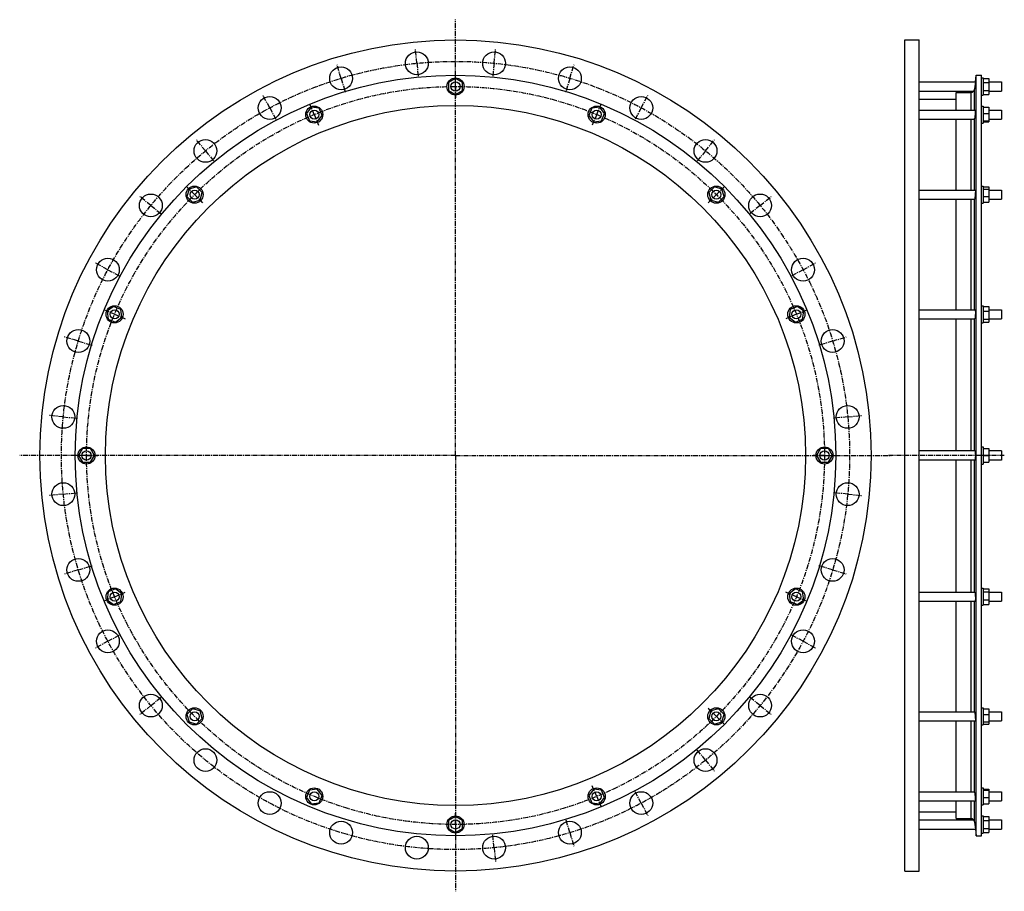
# Model space of a CAD drawing. Header units: millimetres. Extents: x -1405 to 318, y -595 to 931.
import ezdxf

# ---------------------------------------------------------------- set-up
doc = ezdxf.new("R2010")
doc.units = ezdxf.units.MM
doc.header["$LTSCALE"] = 23.1
doc.linetypes.add('CENTER', pattern=[0.6, 0.375, -0.075, 0.075, -0.075])
doc.layers.get('0').update_dxf_attribs({"linetype": 'CONTINUOUS'})
for name, color, linetype in [('AXES', 7, 'CONTINUOUS'), ('DEFAULT_1', 7, 'CENTER'), ('ROUNDS', 7, 'CONTINUOUS')]:
    doc.layers.add(name, color=color, linetype=linetype)

msp = doc.modelspace()

# ---------------------------------------------------------------- linework, layer by layer
at = {"color": 7, "linetype": 'Continuous'}
for p, q in [((144.5, -559.4), (144.5, 895.6)), ((144.5, 895.6), (169.5, 895.6)), ((169.5, -559.4), (169.5, 895.6)), ((-642.4, 827.9), (-654.4, 821)), ((-630.4, 821), (-642.4, 827.9)), ((269, -497.7), (269, 833.8)), ((269, 833.8), (278.5, 833.8)), ((278.5, -497.7), (278.5, 833.8)), ((278.5, 829.1), (281.5, 829.1)), ((281.5, 829.1), (281.5, 799.1)), ((281.5, 827.9), (291.5, 827.9)), ((291.5, 827.9), (291.5, 800.2)), ((-654.4, 821), (-654.4, 807.1)), ((-630.4, 807.1), (-630.4, 821)), ((281.5, 821), (291.5, 821)), ((-654.4, 807.1), (-642.4, 800.2)), ((-642.4, 800.2), (-630.4, 807.1)), ((234, 772.9), (234, 803.6)), ((278.5, 799.1), (281.5, 799.1)), ((281.5, 807.1), (291.5, 807.1)), ((281.5, 800.2), (291.5, 800.2)), ((-895, 777.7), (-903.4, 766.7)), ((-881.2, 775.9), (-895, 777.7)), ((-875.9, 763.1), (-881.2, 775.9)), ((-403.7, 775.9), (-409, 763.1)), ((-389.9, 777.7), (-403.7, 775.9)), ((-381.5, 766.7), (-389.9, 777.7)), ((169.5, 791.9), (234, 791.9)), ((278.5, 779.9), (281.5, 779.9)), ((281.5, 779.9), (281.5, 749.9)), ((281.5, 777.7), (291.5, 777.7)), ((291.5, 777.7), (291.5, 752.1)), ((-903.4, 766.7), (-898.1, 753.9)), ((-884.4, 752.1), (-875.9, 763.1)), ((-409, 763.1), (-400.5, 752.1)), ((-386.8, 753.9), (-381.5, 766.7)), ((281.5, 766.7), (291.5, 766.7)), ((-898.1, 753.9), (-884.4, 752.1)), ((-400.5, 752.1), (-386.8, 753.9)), ((234, 632.8), (234, 756.9)), ((278.5, 749.9), (281.5, 749.9)), ((281.5, 753.9), (291.5, 753.9)), ((281.5, 752.1), (291.5, 752.1)), ((-1095.6, 638.2), (-1109, 634.6)), ((-1085.9, 628.4), (-1095.6, 638.2)), ((-189.2, 638.2), (-199, 628.4)), ((-175.9, 634.6), (-189.2, 638.2)), ((278.5, 639.8), (281.5, 639.8)), ((281.5, 639.8), (281.5, 609.8)), ((281.5, 638.2), (291.5, 638.2)), ((291.5, 638.2), (291.5, 611.5)), ((-1109, 634.6), (-1112.6, 621.3)), ((-1112.6, 621.3), (-1102.8, 611.5)), ((-1089.4, 615), (-1085.9, 628.4)), ((-199, 628.4), (-195.5, 615)), ((-182.1, 611.5), (-172.3, 621.3)), ((-172.3, 621.3), (-175.9, 634.6)), ((281.5, 634.6), (291.5, 634.6)), ((281.5, 621.3), (291.5, 621.3)), ((-1102.8, 611.5), (-1089.4, 615)), ((-195.5, 615), (-182.1, 611.5)), ((234, 423.3), (234, 616.8)), ((278.5, 609.8), (281.5, 609.8)), ((281.5, 611.5), (291.5, 611.5)), ((-1241.1, 429), (-1252.1, 420.6)), ((-1252.1, 420.6), (-1250.3, 406.8)), ((-1228.3, 423.7), (-1241.1, 429)), ((-1226.5, 410), (-1228.3, 423.7)), ((-56.6, 423.7), (-58.4, 410)), ((-43.8, 429), (-56.6, 423.7)), ((-32.8, 420.6), (-43.8, 429)), ((-34.6, 406.8), (-32.8, 420.6)), ((278.5, 430.3), (281.5, 430.3)), ((281.5, 430.3), (281.5, 400.3)), ((281.5, 429), (291.5, 429)), ((281.5, 420.6), (291.5, 420.6)), ((291.5, 429), (291.5, 401.5)), ((-1250.3, 406.8), (-1237.5, 401.5)), ((-1237.5, 401.5), (-1226.5, 410)), ((-58.4, 410), (-47.4, 401.5)), ((-47.4, 401.5), (-34.6, 406.8)), ((234, 176.1), (234, 407.3)), ((278.5, 400.3), (281.5, 400.3)), ((281.5, 406.8), (291.5, 406.8)), ((281.5, 401.5), (291.5, 401.5)), ((-1295.4, 180.1), (-1302.3, 168.1)), ((-1281.5, 180.1), (-1295.4, 180.1)), ((-1274.6, 168.1), (-1281.5, 180.1)), ((-3.4, 180.1), (-10.3, 168.1)), ((10.5, 180.1), (-3.4, 180.1)), ((17.4, 168.1), (10.5, 180.1)), ((278.5, 183.1), (281.5, 183.1)), ((281.5, 183.1), (281.5, 153.1)), ((281.5, 180.1), (291.5, 180.1)), ((291.5, 180.1), (291.5, 156.1)), ((313.5, 176.1), (291.5, 176.1)), ((-1302.3, 168.1), (-1295.4, 156.1)), ((-1295.4, 156.1), (-1281.5, 156.1)), ((-1281.5, 156.1), (-1274.6, 168.1)), ((-10.3, 168.1), (-3.4, 156.1)), ((-3.4, 156.1), (10.5, 156.1)), ((10.5, 156.1), (17.4, 168.1)), ((234, -71.2), (234, 160.1)), ((281.5, 168.1), (291.5, 168.1)), ((281.5, 156.1), (291.5, 156.1)), ((313.5, 160.1), (291.5, 160.1)), ((278.5, 153.1), (281.5, 153.1)), ((-1237.5, -65.4), (-1250.3, -70.7)), ((-1226.5, -73.9), (-1237.5, -65.4)), ((-47.4, -65.4), (-58.4, -73.9)), ((-34.6, -70.7), (-47.4, -65.4)), ((278.5, -64.2), (281.5, -64.2)), ((281.5, -64.2), (281.5, -94.2)), ((281.5, -65.4), (291.5, -65.4)), ((291.5, -65.4), (291.5, -92.9)), ((-1250.3, -70.7), (-1252.1, -84.5)), ((-1252.1, -84.5), (-1241.1, -92.9)), ((-1228.3, -87.6), (-1226.5, -73.9)), ((-58.4, -73.9), (-56.6, -87.6)), ((-43.8, -92.9), (-32.8, -84.5)), ((-32.8, -84.5), (-34.6, -70.7)), ((281.5, -70.7), (291.5, -70.7)), ((281.5, -84.5), (291.5, -84.5)), ((-1241.1, -92.9), (-1228.3, -87.6)), ((-56.6, -87.6), (-43.8, -92.9)), ((234, -280.7), (234, -87.2)), ((278.5, -94.2), (281.5, -94.2)), ((281.5, -92.9), (291.5, -92.9)), ((-1102.8, -275.4), (-1112.6, -285.2)), ((-1089.4, -278.9), (-1102.8, -275.4)), ((-182.1, -275.4), (-195.5, -278.9)), ((-172.3, -285.2), (-182.1, -275.4)), ((278.5, -273.7), (281.5, -273.7)), ((281.5, -273.7), (281.5, -303.7)), ((281.5, -275.4), (291.5, -275.4)), ((291.5, -275.4), (291.5, -302.1)), ((-1112.6, -285.2), (-1109, -298.5)), ((-1095.6, -302.1), (-1085.9, -292.3)), ((-1085.9, -292.3), (-1089.4, -278.9)), ((-195.5, -278.9), (-199, -292.3)), ((-199, -292.3), (-189.2, -302.1)), ((-175.9, -298.5), (-172.3, -285.2)), ((281.5, -285.2), (291.5, -285.2)), ((-1109, -298.5), (-1095.6, -302.1)), ((-189.2, -302.1), (-175.9, -298.5)), ((234, -420.8), (234, -296.7)), ((278.5, -303.7), (281.5, -303.7)), ((281.5, -298.5), (291.5, -298.5)), ((281.5, -302.1), (291.5, -302.1)), ((-898.1, -417.8), (-903.4, -430.6)), ((-903.4, -430.6), (-895, -441.6)), ((-884.4, -416), (-898.1, -417.8)), ((-875.9, -427), (-884.4, -416)), ((-881.2, -439.8), (-875.9, -427)), ((-400.5, -416), (-409, -427)), ((-409, -427), (-403.7, -439.8)), ((-386.8, -417.8), (-400.5, -416)), ((-389.9, -441.6), (-381.5, -430.6)), ((-381.5, -430.6), (-386.8, -417.8)), ((278.5, -413.8), (281.5, -413.8)), ((281.5, -413.8), (281.5, -443.8)), ((281.5, -416), (291.5, -416)), ((281.5, -417.8), (291.5, -417.8)), ((281.5, -430.6), (291.5, -430.6)), ((291.5, -416), (291.5, -441.6)), ((-895, -441.6), (-881.2, -439.8)), ((-403.7, -439.8), (-389.9, -441.6)), ((234, -467.5), (234, -436.8)), ((278.5, -443.8), (281.5, -443.8)), ((281.5, -441.6), (291.5, -441.6)), ((-642.4, -464.1), (-654.4, -471)), ((-630.4, -471), (-642.4, -464.1)), ((169.5, -455.8), (234, -455.8)), ((278.5, -462.9), (281.5, -462.9)), ((281.5, -462.9), (281.5, -492.9)), ((281.5, -464.1), (291.5, -464.1)), ((291.5, -464.1), (291.5, -491.8)), ((-654.4, -471), (-654.4, -484.9)), ((-630.4, -484.9), (-630.4, -471)), ((281.5, -471), (291.5, -471)), ((-654.4, -484.9), (-642.4, -491.8)), ((-642.4, -491.8), (-630.4, -484.9)), ((269, -497.7), (278.5, -497.7)), ((278.5, -492.9), (281.5, -492.9)), ((281.5, -484.9), (291.5, -484.9)), ((281.5, -491.8), (291.5, -491.8)), ((144.5, -559.4), (169.5, -559.4))]:
    msp.add_line(p, q, dxfattribs=at)
for centre, radius in [((-642.4, 168.1), 727.5), ((-642.4, 168.1), 665.8), ((-642.4, 814.1), 15), ((-642.4, 168.1), 612.8), ((-889.7, 764.9), 15), ((-395.2, 764.9), 15), ((-1099.2, 624.8), 15), ((-185.7, 624.8), 15), ((-1239.3, 415.3), 15), ((-45.6, 415.3), 15), ((-1288.4, 168.1), 15), ((3.6, 168.1), 15), ((-1239.3, -79.2), 15), ((-45.6, -79.2), 15), ((-1099.2, -288.7), 15), ((-185.7, -288.7), 15), ((-889.7, -428.8), 15), ((-395.2, -428.8), 15), ((-642.4, -477.9), 15)]:
    msp.add_circle(centre, radius, dxfattribs=at)
at = {"layer": 'AXES', "color": 7, "linetype": 'CENTER'}
for p, q in [((-642.4, 168.1), (-642.4, 931.1)), ((-710.1, 854.7), (-712.5, 879.6)), ((-574.8, 854.7), (-572.4, 879.6)), ((-842.7, 828.3), (-850, 852.3)), ((-710.1, 854.7), (-707.6, 829.9)), ((-574.8, 854.7), (-577.3, 829.9)), ((-442.1, 828.3), (-434.9, 852.3)), ((-842.7, 828.3), (-835.5, 804.4)), ((-442.1, 828.3), (-449.4, 804.4)), ((-967.7, 776.6), (-979.5, 798.6)), ((-317.2, 776.6), (-305.4, 798.6)), ((-967.7, 776.6), (-955.9, 754.5)), ((-317.2, 776.6), (-329, 754.5)), ((-1080.2, 701.4), (-1096, 720.8)), ((-204.7, 701.4), (-188.9, 720.8)), ((-1080.2, 701.4), (-1064.3, 682.1)), ((-204.7, 701.4), (-220.6, 682.1)), ((-1175.8, 605.8), (-1195.1, 621.6)), ((-109.1, 605.8), (-89.7, 621.6)), ((-1175.8, 605.8), (-1156.5, 589.9)), ((-109.1, 605.8), (-128.4, 589.9)), ((-1251, 493.3), (-1273, 505.1)), ((-33.9, 493.3), (-11.9, 505.1)), ((-1251, 493.3), (-1228.9, 481.5)), ((-33.9, 493.3), (-56, 481.5)), ((-1302.7, 368.4), (-1326.7, 375.6)), ((-1302.7, 368.4), (-1278.8, 361.1)), ((17.8, 368.4), (-6.1, 361.1)), ((17.8, 368.4), (41.8, 375.6)), ((-1329.1, 235.7), (-1354, 238.1)), ((-1329.1, 235.7), (-1304.2, 233.2)), ((44.2, 235.7), (19.4, 233.2)), ((44.2, 235.7), (69.1, 238.1)), ((-642.4, 168.1), (-1405.4, 168.1)), ((-642.4, 168.1), (-642.4, -594.9)), ((-642.4, 168.1), (120.6, 168.1)), ((318.5, 168.1), (114.3, 168.1)), ((-1329.1, 100.4), (-1354, 98)), ((-1329.1, 100.4), (-1304.2, 102.9)), ((44.2, 100.4), (19.4, 102.9)), ((44.2, 100.4), (69.1, 98)), ((-1302.7, -32.2), (-1326.7, -39.5)), ((-1302.7, -32.2), (-1278.8, -25)), ((17.8, -32.2), (-6.1, -25)), ((17.8, -32.2), (41.8, -39.5)), ((-1251, -157.2), (-1228.9, -145.4)), ((-33.9, -157.2), (-56, -145.4)), ((-1251, -157.2), (-1273, -169)), ((-33.9, -157.2), (-11.9, -169)), ((-1175.8, -269.7), (-1156.5, -253.8)), ((-109.1, -269.7), (-128.4, -253.8)), ((-1175.8, -269.7), (-1195.1, -285.5)), ((-109.1, -269.7), (-89.7, -285.5)), ((-204.7, -365.3), (-220.6, -346)), ((-204.7, -365.3), (-188.9, -384.6)), ((-317.2, -440.5), (-329, -418.4)), ((-317.2, -440.5), (-305.4, -462.5)), ((-442.1, -492.2), (-449.4, -468.3)), ((-574.8, -518.6), (-577.3, -493.7)), ((-442.1, -492.2), (-434.9, -516.2)), ((-574.8, -518.6), (-572.4, -543.5))]:
    msp.add_line(p, q, dxfattribs=at)
at = {"layer": 'AXES', "color": 7, "linetype": 'Continuous'}
for p, q in [((267.8, 822.1), (269, 833.8)), ((169.5, 822.1), (267.8, 822.1)), ((267.1, 815.5), (266.5, 809.5)), ((266.9, 812.7), (266.8, 812)), ((267.8, 822.1), (267, 814.1)), ((291.5, 822.1), (313.5, 822.1)), ((313.5, 822.1), (313.5, 806.1)), ((169.5, 806.1), (265.1, 806.1)), ((291.5, 806.1), (313.5, 806.1)), ((169.5, 772.9), (267.7, 772.9)), ((291.5, 772.9), (313.5, 772.9)), ((313.5, 772.9), (313.5, 756.9)), ((169.5, 756.9), (265.5, 756.9)), ((291.5, 756.9), (313.5, 756.9)), ((169.5, 632.8), (267.6, 632.8)), ((291.5, 632.8), (313.5, 632.8)), ((313.5, 632.8), (313.5, 616.8)), ((169.5, 616.8), (266.3, 616.8)), ((291.5, 616.8), (313.5, 616.8)), ((169.5, 423.3), (267.3, 423.3)), ((291.5, 423.3), (313.5, 423.3)), ((313.5, 423.3), (313.5, 407.3)), ((169.5, 407.3), (266.7, 407.3)), ((291.5, 407.3), (313.5, 407.3)), ((267, 176.1), (169.5, 176.1)), ((313.5, 176.1), (313.5, 160.1)), ((267, 160.1), (169.5, 160.1)), ((169.5, -71.2), (266.7, -71.2)), ((291.5, -71.2), (313.5, -71.2)), ((313.5, -71.2), (313.5, -87.2)), ((169.5, -87.2), (267.3, -87.2)), ((291.5, -87.2), (313.5, -87.2)), ((169.5, -280.7), (266.3, -280.7)), ((291.5, -280.7), (313.5, -280.7)), ((313.5, -280.7), (313.5, -296.7)), ((169.5, -296.7), (267.6, -296.7)), ((291.5, -296.7), (313.5, -296.7)), ((169.5, -420.8), (265.5, -420.8)), ((291.5, -420.8), (313.5, -420.8)), ((313.5, -420.8), (313.5, -436.8)), ((169.5, -436.8), (267.7, -436.8)), ((291.5, -436.8), (313.5, -436.8)), ((169.5, -469.9), (265.1, -469.9)), ((266.5, -473.4), (266.7, -475.2)), ((266.5, -473.4), (267.1, -478.7)), ((267, -477.9), (267.8, -485.9)), ((267.4, -482.2), (267.5, -482.8)), ((291.5, -469.9), (313.5, -469.9)), ((313.5, -469.9), (313.5, -485.9)), ((169.5, -485.9), (267.8, -485.9)), ((267.8, -485.9), (269, -497.7)), ((291.5, -485.9), (313.5, -485.9))]:
    msp.add_line(p, q, dxfattribs=at)
at = {"layer": 'AXES', "color": 9, "linetype": 'Continuous'}
for p, q in [((266.5, 772.9), (266.5, 809.5)), ((266.5, 632.8), (266.5, 758.1)), ((266.5, 423.3), (266.5, 617)), ((266.5, 176.1), (266.5, 407.3)), ((266.5, -71.2), (266.5, 160.1)), ((266.5, -280.9), (266.5, -87.2)), ((266.5, -422), (266.5, -296.7)), ((266.5, -473.4), (266.5, -436.8))]:
    msp.add_line(p, q, dxfattribs=at)
at = {"layer": 'AXES', "color": 7, "linetype": 'Continuous'}
for centre, radius in [((-710.1, 854.7), 20), ((-574.8, 854.7), 20), ((-842.7, 828.3), 20), ((-442.1, 828.3), 20), ((-642.4, 814.1), 8), ((-967.7, 776.6), 20), ((-317.2, 776.6), 20), ((-889.7, 764.9), 8), ((-395.2, 764.9), 8), ((-1080.2, 701.4), 20), ((-204.7, 701.4), 20), ((-1175.8, 605.8), 20), ((-1099.2, 624.8), 8), ((-185.7, 624.8), 8), ((-109.1, 605.8), 20), ((-1251, 493.3), 20), ((-33.9, 493.3), 20), ((-1239.3, 415.3), 8), ((-45.6, 415.3), 8), ((-1302.7, 368.4), 20), ((17.8, 368.4), 20), ((-1329.1, 235.7), 20), ((44.2, 235.7), 20), ((-1288.4, 168.1), 8), ((3.6, 168.1), 8), ((-1329.1, 100.4), 20), ((44.2, 100.4), 20), ((-1302.7, -32.2), 20), ((17.8, -32.2), 20), ((-1239.3, -79.2), 8), ((-45.6, -79.2), 8), ((-1251, -157.2), 20), ((-33.9, -157.2), 20), ((-1175.8, -269.7), 20), ((-109.1, -269.7), 20), ((-1099.2, -288.7), 8), ((-185.7, -288.7), 8), ((-1080.2, -365.3), 20), ((-204.7, -365.3), 20), ((-967.7, -440.5), 20), ((-889.7, -428.8), 8), ((-395.2, -428.8), 8), ((-317.2, -440.5), 20), ((-842.7, -492.2), 20), ((-642.4, -477.9), 8), ((-442.1, -492.2), 20), ((-710.1, -518.6), 20), ((-574.8, -518.6), 20)]:
    msp.add_circle(centre, radius, dxfattribs=at)
at = {"layer": 'AXES', "color": 7, "linetype": 'CENTER'}
msp.add_circle((-642.4, 168.1), 690, dxfattribs=at)
at = {"layer": 'AXES', "color": 7, "linetype": 'Continuous'}
for centre, radius, start, end in [((260.2, 810.1), 6.36, 270.3581, 320.1645), ((260.3, 810.1), 6.25, 319.7985, 354.2533), ((260.2, -474), 6.36, 39.8355, 89.6419), ((260.3, -474), 6.25, 5.7467, 40.2015)]:
    msp.add_arc(centre, radius, start, end, dxfattribs=at)
for points, knots in [([(267, 761.8), (266.9, 761.1), (266.8, 759.9), (266.6, 758.7), (266.5, 758.1)], [0, 0, 0, 0, 0.56382, 1, 1, 1, 1]), ([(267.7, 772.9), (267.7, 772.9), (267.7, 772.9), (267.8, 772.8), (267.8, 772.8), (267.8, 772.7), (267.8, 772.6), (267.8, 772.3), (267.8, 771.9), (267.8, 771.4), (267.7, 770.8), (267.7, 770.1), (267.7, 769.3), (267.6, 768.4), (267.5, 767.2), (267.4, 765.6), (267.2, 763.7), (267.1, 762.4), (267, 761.8)], [0, 0, 0, 0, 0.002061, 0.00389, 0.006344, 0.013198, 0.02268, 0.049468, 0.086394, 0.132923, 0.188355, 0.251845, 0.322426, 0.399024, 0.480476, 0.652978, 0.829637, 1, 1, 1, 1]), ([(265.5, 756.9), (265.6, 756.9), (265.9, 757), (266.2, 757.2), (266.4, 757.6), (266.5, 757.9), (266.5, 758.1)], [0, 0, 0, 0, 0.178996, 0.398361, 0.668279, 1, 1, 1, 1]), ([(267.6, 632.8), (267.6, 632.8), (267.6, 632.8), (267.6, 632.8), (267.6, 632.7), (267.7, 632.6), (267.7, 632.5), (267.7, 632.3), (267.7, 632.1), (267.8, 631.8), (267.8, 631.4), (267.8, 630.7), (267.8, 629.9), (267.8, 628.9), (267.7, 627.9), (267.7, 626.8), (267.6, 625.2), (267.5, 623.3), (267.2, 621.2), (267.1, 619.8), (267, 619.2)], [0, 0, 0, 0, 0.003293, 0.005685, 0.00873, 0.016939, 0.028082, 0.04217, 0.059163, 0.078989, 0.101554, 0.15442, 0.216651, 0.286905, 0.363655, 0.445226, 0.529844, 0.700871, 0.862127, 1, 1, 1, 1]), ([(266.3, 616.8), (266.4, 616.8), (266.5, 616.9), (266.5, 616.9), (266.5, 617)], [0, 0, 0, 0, 0.505316, 1, 1, 1, 1]), ([(267, 619.2), (267, 618.9), (266.9, 618.4), (266.8, 617.8), (266.7, 617.4), (266.6, 617.1), (266.6, 617), (266.5, 617)], [0, 0, 0, 0, 0.353657, 0.642002, 0.858753, 0.938934, 1, 1, 1, 1]), ([(267.3, 423.3), (267.3, 423.3), (267.3, 423.3), (267.4, 423.2), (267.4, 423.2), (267.4, 423.1), (267.5, 423), (267.5, 422.8), (267.6, 422.5), (267.6, 422.2), (267.7, 421.9), (267.7, 421.3), (267.8, 420.4), (267.8, 419.3), (267.8, 418.1), (267.8, 416.3), (267.7, 414.1), (267.6, 412), (267.4, 410.4), (267.3, 409.4), (267.2, 408.6), (267.1, 408.1), (267, 407.9)], [0, 0, 0, 0, 0.002067, 0.004496, 0.007546, 0.011347, 0.021418, 0.034923, 0.05187, 0.072189, 0.095765, 0.122444, 0.184358, 0.25618, 0.335822, 0.420939, 0.597442, 0.765048, 0.839361, 0.904444, 0.958474, 1, 1, 1, 1]), ([(267, 407.9), (267, 407.8), (266.9, 407.7), (266.9, 407.5), (266.8, 407.4), (266.8, 407.4), (266.8, 407.3), (266.7, 407.3), (266.7, 407.3)], [0, 0, 0, 0, 0.391678, 0.550368, 0.684363, 0.794208, 0.881209, 1, 1, 1, 1]), ([(267, 176.1), (267, 176.1), (267, 176), (267.1, 176), (267.1, 176), (267.2, 175.9), (267.2, 175.7), (267.3, 175.4), (267.4, 175.1), (267.4, 174.7), (267.5, 174.2), (267.6, 173.5), (267.7, 172.5), (267.7, 171.1), (267.8, 169.6), (267.8, 168.1), (267.8, 166.5), (267.7, 165), (267.7, 163.7), (267.6, 162.6), (267.5, 161.9), (267.4, 161.4), (267.4, 161), (267.3, 160.7), (267.2, 160.4), (267.2, 160.2), (267.1, 160.1), (267.1, 160.1), (267, 160.1), (267, 160.1), (267, 160.1)], [0, 0, 0, 0, 0.002479, 0.005462, 0.009252, 0.013997, 0.026577, 0.043404, 0.064436, 0.089536, 0.118504, 0.151087, 0.225891, 0.311183, 0.403735, 0.5, 0.596265, 0.688818, 0.77411, 0.848913, 0.881497, 0.910464, 0.935564, 0.956596, 0.973423, 0.986003, 0.990748, 0.994538, 0.997521, 1, 1, 1, 1]), ([(266.7, -71.2), (266.7, -71.2), (266.8, -71.2), (266.8, -71.2), (266.8, -71.3), (266.9, -71.4), (266.9, -71.6), (267, -71.7), (267, -71.8)], [0, 0, 0, 0, 0.118791, 0.205792, 0.315637, 0.449632, 0.608322, 1, 1, 1, 1]), ([(267, -71.8), (267.1, -72), (267.2, -72.5), (267.3, -73.3), (267.4, -74.3), (267.6, -75.9), (267.7, -78), (267.8, -80.2), (267.8, -82), (267.8, -83.2), (267.8, -84.3), (267.7, -85.2), (267.7, -85.7), (267.6, -86.1), (267.6, -86.4), (267.5, -86.7), (267.5, -86.9), (267.4, -87), (267.4, -87.1), (267.4, -87.1), (267.3, -87.2), (267.3, -87.2), (267.3, -87.2)], [0, 0, 0, 0, 0.041526, 0.095556, 0.160639, 0.234952, 0.402558, 0.579061, 0.664179, 0.743821, 0.815643, 0.877556, 0.904235, 0.927811, 0.948131, 0.965078, 0.978582, 0.988653, 0.992454, 0.995504, 0.997933, 1, 1, 1, 1]), ([(266.5, -280.9), (266.5, -280.8), (266.5, -280.8), (266.4, -280.7), (266.3, -280.7)], [0, 0, 0, 0, 0.494684, 1, 1, 1, 1]), ([(266.5, -280.9), (266.6, -280.9), (266.6, -281), (266.7, -281.3), (266.8, -281.7), (266.9, -282.3), (267, -282.8), (267, -283.1)], [0, 0, 0, 0, 0.061066, 0.141247, 0.357998, 0.646343, 1, 1, 1, 1]), ([(267, -283.1), (267.1, -283.7), (267.2, -285.1), (267.5, -287.2), (267.6, -289.1), (267.7, -290.7), (267.7, -291.8), (267.8, -292.8), (267.8, -293.8), (267.8, -294.6), (267.8, -295.2), (267.8, -295.7), (267.7, -296), (267.7, -296.2), (267.7, -296.4), (267.7, -296.5), (267.6, -296.6), (267.6, -296.7), (267.6, -296.7), (267.6, -296.7), (267.6, -296.7)], [0, 0, 0, 0, 0.137873, 0.299129, 0.470156, 0.554774, 0.636346, 0.713095, 0.783349, 0.84558, 0.898447, 0.921011, 0.940837, 0.95783, 0.971918, 0.983061, 0.99127, 0.994315, 0.996707, 1, 1, 1, 1]), ([(266.5, -422), (266.5, -421.8), (266.4, -421.5), (266.2, -421.1), (265.9, -420.8), (265.6, -420.8), (265.5, -420.8)], [0, 0, 0, 0, 0.331721, 0.601638, 0.821004, 1, 1, 1, 1]), ([(266.5, -422), (266.6, -422.6), (266.8, -423.8), (266.9, -425), (267, -425.7)], [0, 0, 0, 0, 0.43618, 1, 1, 1, 1]), ([(267, -425.7), (267.1, -426.3), (267.2, -427.6), (267.4, -429.5), (267.5, -431.1), (267.6, -432.3), (267.7, -433.2), (267.7, -434), (267.7, -434.7), (267.8, -435.3), (267.8, -435.8), (267.8, -436.2), (267.8, -436.5), (267.8, -436.6), (267.8, -436.7), (267.8, -436.7), (267.7, -436.8), (267.7, -436.8), (267.7, -436.8)], [0, 0, 0, 0, 0.170363, 0.347022, 0.519524, 0.600976, 0.677574, 0.748155, 0.811646, 0.867077, 0.913606, 0.950532, 0.97732, 0.986802, 0.993656, 0.99611, 0.997939, 1, 1, 1, 1])]:
    msp.add_open_spline(points, degree=3, knots=knots, dxfattribs=at)
at = {"layer": 'DEFAULT_1', "color": 7, "linetype": 'CENTER'}
for p, q in [((-642.4, 814.1), (-642.4, 834.1)), ((-642.4, 814.1), (-642.4, 794.1)), ((-889.7, 764.9), (-897.3, 783.4)), ((-395.2, 764.9), (-387.6, 783.4)), ((-889.7, 764.9), (-882, 746.4)), ((-395.2, 764.9), (-402.9, 746.4)), ((-1099.2, 624.8), (-1113.4, 639)), ((-185.7, 624.8), (-171.5, 639)), ((-1099.2, 624.8), (-1085.1, 610.7)), ((-185.7, 624.8), (-199.8, 610.7)), ((-1239.3, 415.3), (-1257.7, 422.9)), ((-1239.3, 415.3), (-1220.8, 407.6)), ((-45.6, 415.3), (-64.1, 407.6)), ((-45.6, 415.3), (-27.1, 422.9)), ((-1288.4, 168.1), (-1308.4, 168.1)), ((-1288.4, 168.1), (-1268.4, 168.1)), ((3.6, 168.1), (-16.4, 168.1)), ((3.6, 168.1), (23.6, 168.1)), ((-1239.3, -79.2), (-1257.7, -86.8)), ((-1239.3, -79.2), (-1220.8, -71.5)), ((-45.6, -79.2), (-64.1, -71.5)), ((-45.6, -79.2), (-27.1, -86.8)), ((-185.7, -288.7), (-199.8, -274.6)), ((-185.7, -288.7), (-171.5, -302.9)), ((-395.2, -428.8), (-402.9, -410.3)), ((-395.2, -428.8), (-387.6, -447.2)), ((-642.4, -477.9), (-642.4, -457.9)), ((-642.4, -477.9), (-642.4, -497.9))]:
    msp.add_line(p, q, dxfattribs=at)
msp.add_circle((-642.4, 168.1), 646, dxfattribs=at)
at = {"layer": 'ROUNDS', "color": 7, "linetype": 'Continuous'}
for p, q in [((234, 803.6), (260.2, 803.8)), ((234, -467.5), (260.2, -467.7))]:
    msp.add_line(p, q, dxfattribs=at)
at = {"layer": 'ROUNDS', "color": 9, "linetype": 'Continuous'}
for p, q in [((260.2, 772.9), (260.2, 803.8)), ((260.2, 632.8), (260.2, 756.9)), ((260.2, 423.3), (260.2, 616.8)), ((260.2, 176.1), (260.2, 407.3)), ((260.2, -71.2), (260.2, 160.1)), ((260.2, -280.7), (260.2, -87.2)), ((260.2, -420.8), (260.2, -296.7)), ((260.2, -467.7), (260.2, -436.8))]:
    msp.add_line(p, q, dxfattribs=at)

doc.saveas('drawing.dxf')
